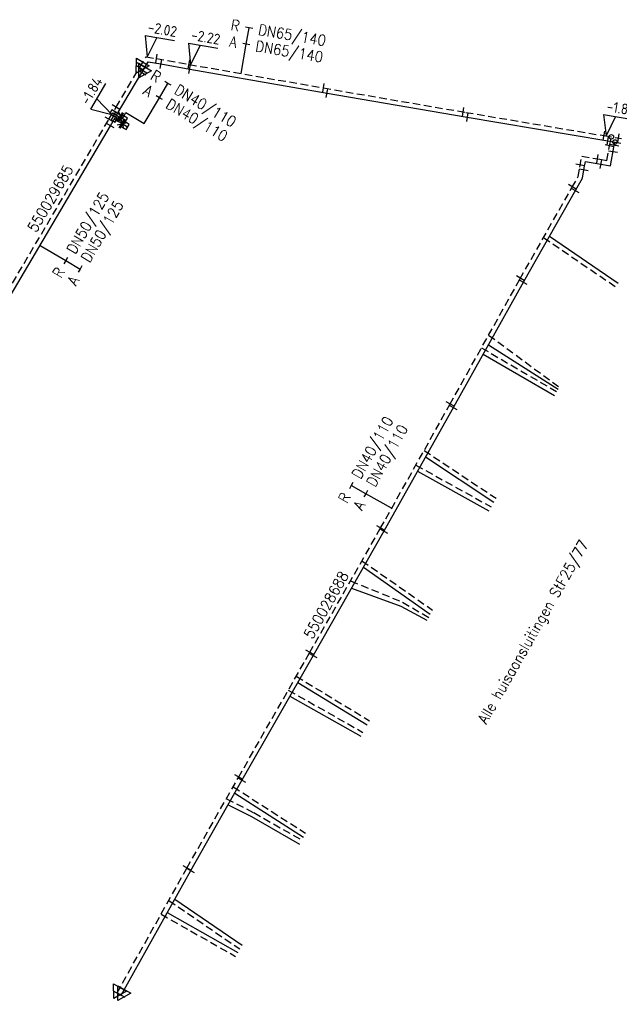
# Model space of a CAD drawing. Header units: millimetres. Extents: x 0 to 118212815, y 0 to 488348790.
# Tile 31 of 143: x 114823819 to 114874195, y 487599433 to 487682112. Entities that reach past the tile are written whole.
import ezdxf
from ezdxf.enums import TextEntityAlignment as Align

# ---------------------------------------------------------------- set-up
doc = ezdxf.new("R2010")
doc.units = ezdxf.units.MM
doc.header["$LTSCALE"] = 200
doc.linetypes.add('HIDDEN2', pattern=[4.7625, 3.175, -1.5875])
for name, color, linetype in [('WW-C-AFSLUITER', 7, 'Continuous'), ('WW-C-mof', 7, 'Continuous'), ('WW-C-tstuk', 7, 'Continuous'), ('WW-C-VERLOOP', 7, 'Continuous'), ('WW-I-diam', 7, 'Continuous'), ('WW-I-info', 7, 'Continuous'), ('WW-I-NAP', 7, 'Continuous'), ('WW-L-aanvoer', 3, 'Continuous'), ('WW-L-retour', 3, 'HIDDEN2')]:
    doc.layers.add(name, color=color, linetype=linetype)
doc.styles.add('DIN17', font='ROMANS.SHX', dxfattribs={"width": 0.9})
doc.styles.add('ISOCP', font='ISOCP.SHX')

# ---------------------------------------------------------------- blocks, each defined once
blk = doc.blocks.new('LR-VERL')
at = {"color": 0, "linetype": 'ByBlock', "lineweight": -2}
blk.add_lwpolyline([(1.08, 0), (-1.08, -1.25), (-1.08, 1.25)], close=True, dxfattribs=at)
blk = doc.blocks.new('LR-mof')
at = {"color": 0, "linetype": 'ByBlock', "lineweight": -2}
blk.add_line((0, -0.75), (0, 0.75), dxfattribs=at)
blk = doc.blocks.new('LR-DIAB2')
at = {"color": 0, "linetype": 'Continuous', "lineweight": -3}
blk.add_line((0, 5), (0, 7.8), dxfattribs=at)
at = {"color": 0, "lineweight": -3}
blk.add_line((0, 0), (0, 5), dxfattribs=at)
for points in [[(0.61, 7.8), (0, 7.8), (-0.61, 7.8)], [(0.61, 5), (0, 5), (-0.61, 5)]]:
    blk.add_lwpolyline(points, dxfattribs=at)
at = {"color": 1, "lineweight": -3, "style": 'DIN17', "width": 0.9}
for tag, p in [('*1', (-1.61, 7.8)), ('*2', (-1.61, 5.02))]:
    blk.add_attdef(tag, text='', height=1.8, dxfattribs=at).set_placement(p, align=Align.MIDDLE_RIGHT)
for tag, p in [('*11', (1.61, 7.8)), ('*12', (1.61, 5))]:
    blk.add_attdef(tag, text='', height=1.8, dxfattribs=at).set_placement(p, align=Align.MIDDLE_LEFT)
blk = doc.blocks.new('LR-hyp')
at = {"color": 7, "linetype": 'ByBlock', "lineweight": -3, "style": 'DIN17', "width": 0.9}
blk.add_attdef('*1', text='', height=1.8, dxfattribs=at).set_placement((0, 0), align=Align.MIDDLE)
at = {"color": 7, "linetype": 'ByBlock', "lineweight": -2, "style": 'DIN17', "width": 0.9, "flags": 1}
blk.add_attdef('*2', text='', height=1.8, dxfattribs=at).set_placement((0, -5), align=Align.MIDDLE)
blk = doc.blocks.new('LR-tsb')
blk.add_circle((0, 0), 0.375)
blk = doc.blocks.new('nap1')
at = {"color": 0, "linetype": 'Continuous', "lineweight": -3}
for p, q in [((-1, 3.5), (0, 0)), ((-1, 3.5), (4, 3.5)), ((1, 3.5), (0, 0))]:
    blk.add_line(p, q, dxfattribs=at)
at = {"color": 0, "linetype": 'Continuous', "lineweight": -3, "style": 'ISOCP'}
for tag, p in [('*1', (1.7, 5)), ('*2', (4, 1.5))]:
    blk.add_attdef(tag, text='', height=1.8, dxfattribs=at).set_placement(p, align=Align.MIDDLE)
blk = doc.blocks.new('LR-smof')
at = {"color": 0, "linetype": 'ByBlock', "lineweight": -2}
blk.add_lwpolyline([(1, 0.5), (0, 0.5), (0, -0.5), (1, -0.5)], dxfattribs=at)
blk = doc.blocks.new('LR-AFS-NB')
at = {"color": 0, "lineweight": -3}
for p, q in [((-1, -1), (1, 1)), ((-1, 1), (1, -1))]:
    blk.add_line(p, q, dxfattribs=at)
at = {"color": 0, "lineweight": -3, "const_width": 0.7}
blk.add_lwpolyline([(0, -1.5), (0, 1.5)], dxfattribs=at)
at = {"color": 7, "linetype": 'ByBlock', "lineweight": -2, "style": 'DIN17', "flags": 1}
for tag, height, width, p in [('*1', 2.5, 0.9, (0, 5)), ('*2', 1.8, 0.3, (4.5, 1.5))]:
    blk.add_attdef(tag, text='', height=height, dxfattribs=dict(at, width=width)).set_placement(p, align=Align.MIDDLE)
at = {"color": 0, "linetype": 'ByBlock', "lineweight": -2, "style": 'DIN17', "width": 0.3, "flags": 1}
for tag, p in [('OCODE', (-7.5, -2.5)), ('NCODE', (-2.5, -2.5)), ('BC', (2.5, -2.5)), ('RK', (7.5, -2.5)), ('ST', (-7.5, -5)), ('VCODE', (-2.5, -5)), ('NIVO', (2.5, -5)), ('IMM', (7.5, -5)), ('FABR', (-7.5, -7.5)), ('TYPE', (-2.5, -7.5)), ('OPBOUW', (2.5, -7.5)), ('BEDIEN', (7.5, -7.5)), ('VERTR', (-7.5, -10)), ('OPBLEN', (-2.5, -10)), ('HULPST', (2.5, -10)), ('VERLSP', (7.5, -10)), ('DEKM', (-7.5, -12.5)), ('PDATUM', (-2.5, -12.5)), ('OPM', (2.5, -12.5)), ('BORD', (7.5, -12.5)), ('BORDL', (-7.5, -15)), ('BORDX', (-2.5, -15)), ('BORDY', (2.5, -15)), ('BORDZ', (7.5, -15))]:
    blk.add_attdef(tag, text='', height=1.8, dxfattribs=at).set_placement(p, align=Align.MIDDLE)
blk = doc.blocks.new('LR-DIAO2')
at = {"color": 0, "lineweight": -3}
blk.add_line((0, 0), (0, -5), dxfattribs=at)
at = {"color": 0, "linetype": 'Continuous', "lineweight": -3}
blk.add_line((0, -5), (0, -7.8), dxfattribs=at)
at = {"color": 0, "lineweight": -3}
for points in [[(0.61, -5), (0, -5), (-0.61, -5)], [(0.61, -7.8), (0, -7.8), (-0.61, -7.8)]]:
    blk.add_lwpolyline(points, dxfattribs=at)
at = {"color": 1, "lineweight": -3, "style": 'DIN17', "width": 0.9}
for tag, p in [('*1', (-1.61, -5)), ('*2', (-1.61, -7.78))]:
    blk.add_attdef(tag, text='', height=1.8, dxfattribs=at).set_placement(p, align=Align.MIDDLE_RIGHT)
for tag, p in [('*11', (1.61, -5)), ('*12', (1.61, -7.8))]:
    blk.add_attdef(tag, text='', height=1.8, dxfattribs=at).set_placement(p, align=Align.MIDDLE_LEFT)
blk = doc.blocks.new('LR-tso')
blk.add_lwpolyline([(-0.375, -0.375), (0.375, -0.375), (0.375, 0.375), (-0.375, 0.375)], close=True)

msp = doc.modelspace()

# ---------------------------------------------------------------- linework, layer by layer
at = {"layer": 'WW-I-diam'}
for p, q in [((114832444, 487673815), (114832743, 487674318)), ((114832743, 487674318), (114834279, 487673407))]:
    msp.add_line(p, q, dxfattribs=at)
at = {"layer": 'WW-L-aanvoer'}
for p, q in [((114834091, 487677682), (114834626, 487678585)), ((114834626, 487678585), (114835687, 487678395)), ((114835687, 487678395), (114838102, 487677962)), ((114832041, 487674227), (114834091, 487677682)), ((114838102, 487677962), (114849644, 487675943)), ((114849644, 487675943), (114861239, 487673953)), ((114831444, 487673211), (114832041, 487674227)), ((114831773, 487673771), (114832424, 487673385)), ((114832424, 487673385), (114832888, 487673109)), ((114861239, 487673953), (114873225, 487671940)), ((114822744, 487658414), (114831444, 487673211)), ((114873225, 487671940), (114874323, 487671752)), ((114873774, 487671571), (114873827, 487671837)), ((114873464, 487669841), (114873774, 487671571)), ((114871253, 487669674), (114871347, 487670211)), ((114871347, 487670211), (114872480, 487670013)), ((114871102, 487668806), (114871253, 487669674)), ((114872480, 487670013), (114873464, 487669841)), ((114870545, 487667827), (114871102, 487668806)), ((114866173, 487660138), (114870545, 487667827)), ((114868335, 487663941), (114874109, 487659988)), ((114860284, 487649606), (114866173, 487660138)), ((114863195, 487654813), (114869051, 487651093)), ((114862761, 487654036), (114868740, 487650547)), ((114854447, 487639195), (114860284, 487649606)), ((114857925, 487645398), (114863649, 487641595)), ((114857248, 487644190), (114863240, 487640875)), ((114848504, 487628754), (114854447, 487639195)), ((114852701, 487636127), (114858309, 487632204)), ((114851705, 487634377), (114855828, 487632859)), ((114855828, 487632859), (114858024, 487631688)), ((114842524, 487618287), (114848504, 487628754)), ((114847190, 487626454), (114853021, 487622906)), ((114846527, 487625294), (114852472, 487621939)), ((114838193, 487610680), (114842524, 487618287)), ((114841884, 487617162), (114847651, 487613463)), ((114841332, 487616194), (114843305, 487615195)), ((114843305, 487615195), (114847320, 487612892)), ((114832334, 487600210), (114838193, 487610680)), ((114836844, 487608270), (114842503, 487604411)), ((114836212, 487607141), (114842147, 487603784))]:
    msp.add_line(p, q, dxfattribs=at)
at = {"layer": 'WW-L-retour'}
for p, q in [((114833893, 487678093), (114834434, 487679005)), ((114834434, 487679005), (114835311, 487678848)), ((114835311, 487678848), (114838039, 487678359)), ((114838039, 487678359), (114849336, 487676382)), ((114831917, 487674765), (114833893, 487678093)), ((114849336, 487676382), (114861302, 487674328)), ((114831320, 487673750), (114831917, 487674765)), ((114831639, 487674293), (114832269, 487673919)), ((114861302, 487674328), (114872906, 487672375, -1677)), ((114822254, 487658360), (114831320, 487673750)), ((114832269, 487673919), (114832746, 487673635)), ((114872906, 487672375), (114874387, 487672127)), ((114873376, 487671517), (114873526, 487672271)), ((114873155, 487670281), (114873376, 487671517)), ((114870879, 487669739), (114871039, 487670651)), ((114871039, 487670651), (114872546, 487670388)), ((114872546, 487670388), (114873155, 487670281)), ((114870739, 487668936), (114870879, 487669739)), ((114870215, 487668014), (114870739, 487668936)), ((114865842, 487660324), (114870215, 487668014)), ((114867832, 487663825), (114873921, 487659656)), ((114859952, 487649791), (114865842, 487660324)), ((114863217, 487655631), (114869149, 487651265)), ((114862618, 487654559), (114868928, 487650877)), ((114854116, 487639381), (114859952, 487649791)), ((114857794, 487645942), (114863838, 487641926)), ((114857101, 487644706), (114863428, 487641205)), ((114848174, 487628942), (114854116, 487639381)), ((114852577, 487636677), (114858497, 487632535)), ((114851618, 487634993), (114855987, 487633197)), ((114855987, 487633197), (114858196, 487631912)), ((114842194, 487618475), (114848174, 487628942)), ((114847054, 487626982), (114853209, 487623237)), ((114846385, 487625811), (114852659, 487622270)), ((114837862, 487610867), (114842194, 487618475)), ((114841752, 487617699), (114847839, 487613794)), ((114841181, 487616696), (114843486, 487615529)), ((114843486, 487615529), (114847525, 487613213)), ((114831996, 487600384), (114837862, 487610867)), ((114836343, 487608153), (114842315, 487604079)), ((114835696, 487606997), (114841959, 487603454))]:
    msp.add_line(p, q, dxfattribs=at)

# ---------------------------------------------------------------- block references
at = {"layer": 'WW-C-AFSLUITER', "linetype": 'Continuous', "xscale": 300, "yscale": 300, "zscale": 300, "rotation": 329.3132000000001}
for p in [(114832269, 487673919), (114832424, 487673385)]:
    msp.add_blockref('LR-AFS-NB', p, dxfattribs=at)
at = {"layer": 'WW-C-mof', "linetype": 'Continuous', "xscale": 500, "yscale": 500, "zscale": 500}
for name, p, rotation in [('LR-mof', (114835311, 487678848), 349.8462), ('LR-mof', (114834006, 487678300), 59.3334), ('LR-mof', (114835687, 487678395), 349.8462), ('LR-mof', (114838039, 487678359), 349.8462), ('LR-mof', (114838102, 487677962), 349.8462), ('LR-mof', (114834176, 487677826), 59.3334), ('LR-mof', (114849336, 487676382), 350.3304), ('LR-mof', (114849644, 487675943), 350.2613), ('LR-mof', (114831917, 487674765), 59.30559999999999), ('LR-mof', (114832041, 487674227), 59.5668), ('LR-mof', (114861079, 487674366), 350.2613), ('LR-mof', (114861445, 487673919), 350.4645), ('LR-mof', (114831320, 487673750), 59.5668), ('LR-mof', (114831444, 487673211), 59.5243), ('LR-smof', (114832746, 487673635), 149.3132), ('LR-smof', (114832888, 487673109), 149.3132), ('LR-mof', (114872906, 487672375), 350.3102), ('LR-mof', (114874128, 487672170), 350.3102), ('LR-mof', (114873225, 487671940), 350.3102), ('LR-mof', (114873376, 487671517), 78.7421), ('LR-mof', (114873669, 487671014), 80.0817), ('LR-mof', (114873774, 487671571), 78.7421), ('LR-mof', (114872361, 487670420), 350.0817), ('LR-mof', (114872649, 487669984), 350.0817), ('LR-mof', (114870909, 487669911), 80.0817), ('LR-mof', (114871222, 487669495), 80.0817), ('LR-mof', (114870249, 487668076), 60.3762), ('LR-mof', (114870509, 487667764), 60.3762), ('LR-mof', (114865888, 487660406), 60.3762), ('LR-mof', (114866128, 487660059), 60.7877), ('LR-mof', (114859986, 487649852), 60.7877), ('LR-mof', (114860250, 487649545), 60.72430000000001), ('LR-mof', (114854146, 487639436), 60.72430000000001), ('LR-mof', (114854420, 487639147), 60.3501), ('LR-mof', (114848197, 487628982), 60.3501), ('LR-mof', (114848478, 487628708), 60.26260000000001), ('LR-mof', (114842222, 487618524), 60.26260000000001), ('LR-mof', (114842503, 487618249), 60.339), ('LR-mof', (114837874, 487610889), 60.339), ('LR-mof', (114838180, 487610657), 60.7696)]:
    msp.add_blockref(name, p, dxfattribs=dict(at, rotation=rotation))
at = {"layer": 'WW-C-mof', "xscale": 500, "yscale": 500, "zscale": 500}
for p, rotation in [((114833893, 487678093), 239.3334), ((114834091, 487677682), 239.3334), ((114831996, 487600384), 240.7696), ((114832334, 487600210), 240.7696)]:
    msp.add_blockref('LR-mof', p, dxfattribs=dict(at, rotation=rotation))
at = {"layer": 'WW-C-tstuk', "linetype": 'Continuous', "xscale": 500, "yscale": 500, "zscale": 500}
for name, p, rotation in [('LR-tso', (114831639, 487674293), 239.5226), ('LR-tso', (114831773, 487673771), 239.56), ('LR-tsb', (114873527, 487672274), 258.7421), ('LR-tsb', (114873827, 487671837), 258.7421)]:
    msp.add_blockref(name, p, dxfattribs=dict(at, rotation=rotation))
at = {"layer": 'WW-C-VERLOOP', "linetype": 'Continuous', "xscale": 500, "yscale": 500, "zscale": 500}
for p, rotation in [((114833893, 487678093), 239.3334), ((114834091, 487677682), 239.3334), ((114831996, 487600384), 240.7696), ((114832334, 487600210), 240.7696)]:
    msp.add_blockref('LR-VERL', p, dxfattribs=dict(at, rotation=rotation))
at = {"layer": 'WW-I-diam', "linetype": 'Continuous', "xscale": 500, "yscale": 500, "zscale": 500}
for name, p, rotation, values in [('LR-DIAB2', (114842439, 487677589), 350.3304468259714, {'*1': 'R', '*11': 'DN65/140', '*2': 'A', '*12': 'DN65/140'}), ('LR-DIAB2', (114834279, 487673407), 329.3132310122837, {'*1': 'R', '*11': 'DN40/110', '*2': 'A', '*12': 'DN40/110'}), ('LR-DIAO2', (114825528, 487663149), 59.54785846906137, {'*1': 'R', '*11': 'DN50/125', '*2': 'A', '*12': 'DN50/125'}), ('LR-DIAB2', (114855069, 487641082), 60.72432106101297, {'*1': 'R', '*11': 'DN40/110', '*2': 'A', '*12': 'DN40/110'})]:
    msp.add_blockref(name, p, dxfattribs=dict(at, rotation=rotation)).add_auto_attribs(values)
at = {"layer": 'WW-I-info', "linetype": 'Continuous'}
ref = msp.add_blockref('LR-hyp', (114826398, 487667099), dxfattribs=dict(at, xscale=499.9999999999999, yscale=499.9999999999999, zscale=499.9999999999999, rotation=59.4983))
ref.add_attrib('*1', '550029685', dxfattribs={"layer": '0', "color": 0, "linetype": 'ByBlock', "lineweight": -3, "height": 900, "rotation": 59.4983, "style": 'DIN17', "width": 0.9}).set_placement((114826398, 487667099), align=Align.MIDDLE)
ref = msp.add_blockref('LR-hyp', (114849568, 487632967), dxfattribs=dict(at, xscale=499.9999999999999, yscale=499.9999999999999, zscale=499.9999999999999, rotation=60.3501))
ref.add_attrib('*1', '550028688', dxfattribs={"layer": '0', "color": 0, "linetype": 'ByBlock', "lineweight": -3, "height": 900, "rotation": 60.3501, "style": 'DIN17', "width": 0.9}).set_placement((114849568, 487632967), align=Align.MIDDLE)
at = {"layer": 'WW-I-NAP', "linetype": 'Continuous'}
ref = msp.add_blockref('nap1', (114834537, 487678987), dxfattribs=dict(at, xscale=500, yscale=500, zscale=500, rotation=349.8462098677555))
ref.add_attrib('*1', '-2.02', dxfattribs={"layer": '0', "color": 1, "linetype": 'Continuous', "lineweight": -3, "height": 900, "rotation": 349.84621, "style": 'ISOCP'}).set_placement((114835815, 487681298), align=Align.MIDDLE)
ref = msp.add_blockref('nap1', (114838180, 487678335), dxfattribs=dict(at, xscale=500, yscale=500, zscale=500, rotation=350.0691025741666))
ref.add_attrib('*1', '-2.22', dxfattribs={"layer": '0', "color": 1, "linetype": 'Continuous', "lineweight": -3, "height": 900, "rotation": 350.0691, "style": 'ISOCP'}).set_placement((114839448, 487680651), align=Align.MIDDLE)
ref = msp.add_blockref('nap1', (114831556, 487674151), dxfattribs=dict(at, xscale=500, yscale=500, zscale=500, rotation=59.52255390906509))
ref.add_attrib('*1', '-1.84', dxfattribs={"layer": '0', "color": 1, "linetype": 'Continuous', "lineweight": -3, "height": 900, "rotation": 59.52255, "style": 'ISOCP'}).set_placement((114829832, 487676152), align=Align.MIDDLE)
ref = msp.add_blockref('nap1', (114873079, 487672346), dxfattribs=dict(at, xscale=500, yscale=500, zscale=500, rotation=350.4956039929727))
ref.add_attrib('*1', '-1.83', dxfattribs={"layer": '0', "color": 1, "linetype": 'Continuous', "lineweight": -3, "height": 900, "rotation": 350.4956, "style": 'ISOCP'}).set_placement((114874330, 487674671), align=Align.MIDDLE)

# ---------------------------------------------------------------- texts
at = {"layer": 'WW-I-info', "style": 'DIN17', "width": 0.9}
msp.add_text('Alle huisaansluitingen StF25/77', height=900, rotation=60.34478, dxfattribs=at).set_placement((114863011, 487622898))

doc.saveas('drawing.dxf')
